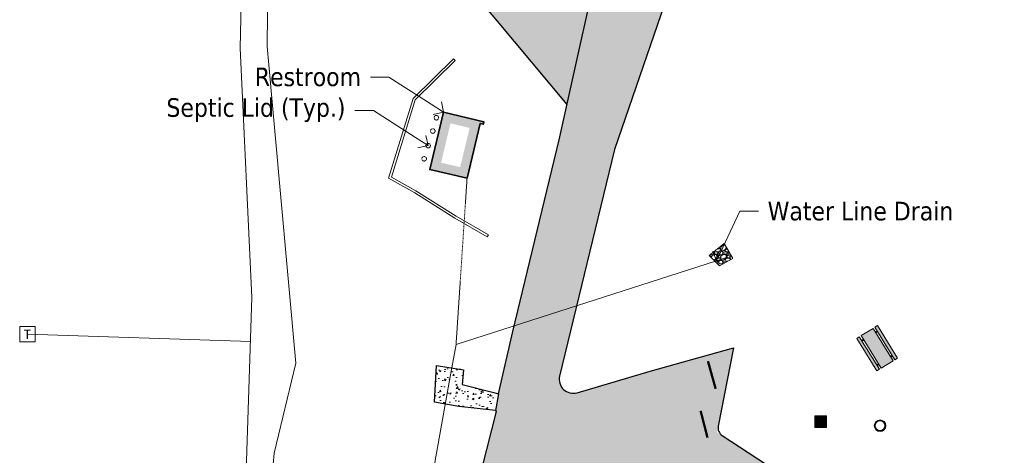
# Model space of a CAD drawing. Header units: feet. Extents: x 1134441 to 1136481, y 647925 to 649487.
# Tile 6 of 13: x 1134441 to 1134653, y 648841 to 648934. Entities that reach past the tile are written whole.
import ezdxf
from ezdxf import colors
from ezdxf.entities.mleader import LeaderData, LeaderLine
from ezdxf.enums import TextEntityAlignment as Align
from ezdxf.math import Vec2, Vec3

# ---------------------------------------------------------------- set-up
doc = ezdxf.new("R2010")
doc.units = ezdxf.units.FT
doc.header["$LTSCALE"] = 0.75
doc.header["$MEASUREMENT"] = 0
doc.linetypes.add('HIDDEN', pattern=[0.375, 0.25, -0.125])
for name, color, linetype, lineweight in [('V-ANNO-TEXT', 7, 'Continuous', 13), ('V-PVMT-ASPH', 41, 'Continuous', 25), ('V-PVMT-CONC', 81, 'Continuous', 25), ('V-PVMT-CURB', 121, 'Continuous', 25), ('V-PVMT-HTCH-ASPH', 9, 'Continuous', 13), ('V-PVMT-HTCH-CONC', 9, 'Continuous', 13), ('V-SITE-BLDG', 15, 'Continuous', 35), ('V-SITE-BLDG-HTCH', 11, 'Continuous', 13), ('V-SITE-ROCK', 144, 'Continuous', 18), ('V-SITE-SURV', 4, 'Continuous', 18), ('V-SITE-WALL', 150, 'Continuous', 18), ('V-UTIL-SSWR-STRC', 101, 'HIDDEN', 20)]:
    doc.layers.add(name, color=color, linetype=linetype, lineweight=lineweight)
for name, color, linetype, lineweight, true_color in [('V-UTIL-POWR-LINE-UNDR', 30, 'Buried Electric', 15, 0xff7f00), ('V-UTIL-POWR-STRC', 30, 'HIDDEN', 20, 0xff7f00), ('V-UTIL-WATR-LINE', 5, 'W_LINE', 15, 0x0000ff), ('V-UTIL-WATR-STRC', 5, 'HIDDEN', 20, 0x0000ff), ('V-WATR-TEXT', 5, 'Continuous', 20, 0x0000ff)]:
    doc.layers.add(name, color=color, linetype=linetype, lineweight=lineweight, true_color=true_color)
doc.styles.add('SEI-Dim & Leader', font='tahoma.ttf')
doc.linetypes.add('Buried Electric', pattern='A,0.15,-0.15,0.15,-0.15,0.15,-0.15,0.15,-0.15,0.15,-0.15,["UP",SEI-Dim & Leader,S=0.08,R=0,X=-0.075,Y=-0.05],-0.15', length=1.65)
doc.linetypes.add('W_LINE', pattern='A,0.15,-0.15,0.15,-0.15,0.15,-0.15,0.15,-0.15,0.15,-0.15,["W",SEI-Dim & Leader,S=0.08,R=0,X=-0.025,Y=-0.05],-0.15', length=1.65)

# ---------------------------------------------------------------- blocks, each defined once
blk = doc.blocks.new('Pinic Table')
at = {"layer": 'V-SITE-SURV', "transparency": 33554457}
h = blk.add_hatch(color=256, dxfattribs=at)
h.dxf.hatch_style = 1
h.paths.add_polyline_path([(4.58, -0.92), (4.12, -0.92), (4.12, -1.12), (4.58, -1.12)])
h.paths.add_polyline_path([(1.12, -0.92), (0.67, -0.92), (0.67, -1.12), (1.12, -1.12)])
h.paths.add_polyline_path([(4.58, -7.08), (4.12, -7.08), (4.12, -7.28), (4.58, -7.28)])
h.paths.add_polyline_path([(1.12, -7.08), (0.67, -7.08), (0.67, -7.28), (1.12, -7.28)])
h.paths.add_polyline_path([(0.67, 0), (0, 0), (0, -8.2), (0.67, -8.2)])
h.paths.add_polyline_path([(1.12, -8.2), (1.12, 0), (4.12, 0), (4.12, -8.2)])
h.paths.add_polyline_path([(4.58, 0), (5.25, 0), (5.25, -8.2), (4.58, -8.2)])
at = {"layer": 'V-SITE-SURV', "flags": 128}
for points in [[(0.67, 0), (0, 0), (0, -8.2), (0.67, -8.2)], [(1.12, -8.2), (1.12, 0), (4.12, 0), (4.12, -8.2)], [(4.58, 0), (5.25, 0), (5.25, -8.2), (4.58, -8.2)]]:
    blk.add_lwpolyline(points, close=True, dxfattribs=at)
for points in [[(0.67, -0.92), (1.12, -0.92)], [(0.67, -1.12), (1.12, -1.12)], [(4.12, -0.92), (4.58, -0.92)], [(4.12, -1.12), (4.58, -1.12)], [(0.67, -7.08), (1.12, -7.08)], [(0.67, -7.28), (1.12, -7.28)], [(4.12, -7.08), (4.58, -7.08)], [(4.12, -7.28), (4.58, -7.28)]]:
    blk.add_lwpolyline(points, dxfattribs=at)
blk = doc.blocks.new('Fire Pit')
at = {"layer": 'V-SITE-SURV', "transparency": 33554457}
h = blk.add_hatch(color=256, dxfattribs=at)
h.dxf.hatch_style = 1
edge = h.paths.add_edge_path()
edge.add_arc((0, 0), 1.25, 0, 360)
edge = h.paths.add_edge_path(flags=17)
edge.add_arc((0, 0), 1.05, 0, 360)
at = {"layer": 'V-SITE-SURV'}
for radius in [1.25, 1.05]:
    blk.add_circle((0, 0), radius, dxfattribs=at)
blk = doc.blocks.new('Grill')
at = {"layer": 'V-SITE-SURV', "transparency": 33554457}
h = blk.add_hatch(color=256, dxfattribs=at)
h.dxf.hatch_style = 1
h.paths.add_polyline_path([(-1.25, 1.25), (1.25, 1.25), (1.25, -1.25), (-1.25, -1.25)])
at = {"layer": 'V-SITE-SURV', "flags": 128}
blk.add_lwpolyline([(-1.25, 1.25), (1.25, 1.25), (1.25, -1.25), (-1.25, -1.25)], close=True, dxfattribs=at)
blk = doc.blocks.new('V-UTIL-POWR-TRANS')
blk.add_lwpolyline([(-0.075, 0.075), (0.075, 0.075), (0.075, -0.075), (-0.075, -0.075)], close=True)
at = {"style": 'SEI-Dim & Leader'}
blk.add_text('T', height=0.09, dxfattribs=at).set_placement((0, 0), align=Align.MIDDLE_CENTER)
blk = doc.blocks.new('_Open90')
at = {"color": 0, "linetype": 'ByBlock', "lineweight": -2}
for p, q in [((0, 0), (-1, 0)), ((-0.5, 0.5), (0, 0)), ((0, 0), (-0.5, -0.5))]:
    blk.add_line(p, q, dxfattribs=at)

msp = doc.modelspace()

# ---------------------------------------------------------------- hatches: boundary and pattern name
at = {"layer": 'V-PVMT-HTCH-ASPH', "transparency": 33554483}
h = msp.add_hatch(color=256, dxfattribs=at)
h.dxf.hatch_style = 1
h.paths.add_polyline_path([(1134980.54, 648703.48), (1134971.58, 648717.04), (1134963.36, 648729.8), (1134961.17, 648739.92), (1134959.49, 648736.27), (1134937.52, 648694.27), (1134919.52, 648661.96), (1134925.47, 648658.11), (1134936.32, 648644.99), (1134945.3, 648633.97), (1134946.67, 648634.05), (1134962.43, 648666.22)])
h.paths.add_polyline_path([(1135032.63, 648659.08), (1135030.52, 648663.73), (1135026, 648666.9), (1135019.72, 648667.38), (1135011.85, 648665.85), (1135000.16, 648666.44), (1134989.2, 648666.71), (1134977.52, 648671.28), (1134971.44, 648676.47), (1134969.99, 648681.76), (1134962.57, 648666.49), (1134969.25, 648668.62), (1134977.74, 648666.81), (1134984.63, 648664.15), (1134997.67, 648662.45), (1135005.44, 648662.75), (1135010.12, 648661.29), (1135010.95, 648658.8), (1135010.29, 648655.95), (1135013.62, 648649.04), (1135023.47, 648645.67), (1135031.39, 648649.43)])
h.paths.add_polyline_path([(1135058.22, 648868.96), (1135066.53, 648893.06), (1135055.27, 648902.62), (1135045.04, 648911.02), (1135042.26, 648919.11), (1135036.23, 648904.33), (1135017.23, 648859.77), (1135007.71, 648840.62), (1135011.02, 648841.16), (1135013.67, 648839.55), (1135021.28, 648831.47), (1135036.47, 648816.53), (1135048.24, 648844.33)])
h.paths.add_polyline_path([(1135107.14, 648817.29), (1135104.06, 648826.3), (1135096.9, 648838.9), (1135085.47, 648848.24), (1135068.22, 648853.23), (1135061.3, 648859.81), (1135058.6, 648866.02), (1135058.22, 648868.96), (1135048.25, 648844.34), (1135061.25, 648847.06), (1135073.16, 648847.63), (1135088.8, 648841.46), (1135098.12, 648828.54), (1135091.67, 648825.29), (1135085.8, 648821.32), (1135084.27, 648815.69), (1135087.91, 648808.63), (1135093.59, 648805.03), (1135100.26, 648805.35), (1135103.84, 648808.56)])
h.paths.add_polyline_path([(1135103.23, 648977.38), (1135098.08, 648986.54), (1135090.43, 648987.2), (1135077.51, 648994.61), (1135074.58, 648998.69), (1135071.16, 648989.74), (1135068.05, 648982.18), (1135078.18, 648984.91), (1135086.7, 648983.63), (1135094.61, 648980.75), (1135090.11, 648969.66), (1135081.04, 648951.75), (1135069.23, 648918.1), (1135062.07, 648896.85), (1135066.48, 648893.1), (1135073.41, 648916.82), (1135084.62, 648949.34), (1135093.6, 648967.15)])
h.paths.add_polyline_path([(1135078.14, 649039.22), (1135095.25, 649083.2), (1135097.9, 649099.43), (1135060.94, 649092.79), (1135056.76, 649091.03), (1135046.04, 649065.44), (1135033.96, 649031.41), (1135022.36, 648997.79), (1135009.7, 648960.55), (1135010.46, 648959.9), (1135027.11, 648962.62), (1135043.39, 648965.65), (1135048.25, 648964.48), (1135061.04, 648995.14)])
h.paths.add_polyline_path([(1135044.71, 649061.7), (1135033.95, 649063.69), (1135023.9, 649070.12), (1135015.05, 649073.7), (1134998.67, 649074.83), (1134988.45, 649075.17), (1134981.25, 649073.15), (1134975.31, 649067.74), (1134974.31, 649061.38), (1134980.04, 649054.99), (1134988.54, 649053.92), (1134994.34, 649058.23), (1134996.39, 649063.25), (1134997.62, 649069.05), (1134999.5, 649069.76), (1135014.63, 649069.73), (1135034.42, 649058.58), (1135040.21, 649049.03)])
h.paths.add_polyline_path([(1135007.25, 648984.01), (1135017.83, 648984.46), (1135021.05, 648993.92), (1135001.19, 648984.13), (1134989.51, 648981.12), (1134985.75, 648984.17), (1134979.13, 648988.05), (1134973.36, 648988.04), (1134968.29, 648984.55), (1134966.97, 648976), (1134973.49, 648968.46), (1134982.68, 648969.86), (1134991.97, 648977.83)])
h.paths.add_polyline_path([(1134804.18, 649120.74), (1134794.41, 649131.55), (1134780.39, 649143.56), (1134774.13, 649149.55), (1134770.68, 649156.78), (1134759.19, 649146.04), (1134758.89, 649145.76), (1134771.09, 649143.58), (1134781.88, 649137.54), (1134792.88, 649126.48), (1134793.44, 649121.22), (1134786.04, 649111.37), (1134786.08, 649102.32), (1134795.22, 649096.78), (1134802.73, 649099.92), (1134807.99, 649107.57)])
h.paths.add_polyline_path([(1134838.57, 649166.09), (1134832.05, 649168.36), (1134826.94, 649167.12), (1134822.12, 649164.81), (1134812.36, 649170.61), (1134805.46, 649175.96), (1134801.18, 649185.68), (1134787.03, 649171.79), (1134797.1, 649172.99), (1134804.26, 649171.47), (1134820.22, 649159.75), (1134829.78, 649149.57), (1134837.83, 649149.29), (1134843.04, 649157.06)])
h.paths.add_polyline_path([(1134821.44, 649205.14), (1134829.59, 649212.85), (1134818.23, 649216.48), (1134792.05, 649225.18), (1134769.91, 649204.09), (1134736.14, 649171.26), (1134700.86, 649137.44), (1134690.33, 649125.69), (1134695.48, 649125.25), (1134717.18, 649118.87), (1134726.76, 649116.58), (1134728.92, 649117.77), (1134740.19, 649128.04), (1134759.19, 649146.04), (1134770.68, 649156.78), (1134773.55, 649159.46), (1134786.62, 649171.38), (1134804.25, 649188.69)])
h.paths.add_polyline_path([(1135113.19, 649272.67), (1135102.04, 649272.77), (1135100.28, 649265.02), (1135102.48, 649256.04), (1135100.47, 649252.46), (1135093.15, 649247.64), (1135077.5, 649244.28), (1135058.6, 649242.39), (1135063.54, 649239.39), (1135064.41, 649239.38), (1135084.13, 649241.58), (1135098.6, 649246.2), (1135111.55, 649256.26), (1135118.3, 649261.33)])
h.paths.add_polyline_path([(1135043.23, 649251.72), (1135004.53, 649274.59), (1134990.08, 649283.05), (1134969.07, 649294.98), (1134965.41, 649295.25), (1134949, 649286.33), (1134930.21, 649277.55), (1134952.78, 649270.46), (1134995.89, 649242.94), (1135032.5, 649219.04), (1135032.6, 649221.53), (1135050.05, 649231.9), (1135063.54, 649239.39)])
h.paths.add_polyline_path([(1135007.41, 649343.77), (1135002.09, 649343.43), (1134997.58, 649341.88), (1134997.98, 649333.93), (1134999.86, 649327.54), (1134999.4, 649312.13), (1134994.91, 649292.04), (1134987.36, 649284.59), (1134990.08, 649283.05), (1134997.66, 649278.61), (1135002.48, 649306.16), (1135006.04, 649324.03), (1135008.97, 649334.42)])
h.paths.add_polyline_path([(1134772.35, 649222.88), (1134765.77, 649225.17), (1134757.87, 649224.35), (1134757.87, 649224.35), (1134740.74, 649225.09), (1134718.94, 649221.6), (1134699.83, 649213.46), (1134691.24, 649203.85), (1134673.15, 649190.08), (1134657.65, 649177.8), (1134644.1, 649165.02), (1134622.61, 649140.17), (1134610.94, 649123.36), (1134605.73, 649108.21), (1134603.96, 649096.93), (1134602.22, 649088.05), (1134606.91, 649082.56), (1134608.28, 649096.14), (1134609.43, 649107.48), (1134614.67, 649121.38), (1134625.6, 649137.96), (1134647.4, 649162.16), (1134660.25, 649174.91), (1134675.66, 649186.92), (1134694.97, 649195.98), (1134699.76, 649190.42), (1134706.94, 649180.07), (1134710.29, 649163.29), (1134722.3, 649175.08), (1134710.88, 649182.61), (1134706.43, 649193.79), (1134704.17, 649202.69), (1134705.48, 649207.17), (1134719.92, 649217.59), (1134741.9, 649221.59), (1134754.85, 649219.52), (1134758.02, 649216.6), (1134761.12, 649212.26)])
h.paths.add_polyline_path([(1134622.9, 649059.46), (1134614.33, 649073.86), (1134601.61, 649088.76), (1134582.91, 649053.47), (1134557.01, 649003.68), (1134546.36, 648980.4), (1134536.66, 648959.63), (1134533.04, 648948.32), (1134533.17, 648946.7), (1134543.96, 648933.78), (1134558.97, 648915.92), (1134567.69, 648955.03), (1134587.09, 648997.27), (1134610.22, 649042.85)])
h.paths.add_polyline_path([(1134582.62, 649052.92), (1134573.48, 649051.28), (1134563.56, 649051.3), (1134541.07, 649055.92), (1134527.54, 649059.53), (1134526.31, 649062.15), (1134520.23, 649071.55), (1134509.9, 649070.71), (1134505.47, 649061.08), (1134506.58, 649055.38), (1134518.89, 649051.81), (1134523.92, 649052.92), (1134527.54, 649053.67), (1134545.45, 649051.26), (1134564.22, 649046.22), (1134569.69, 649040.96), (1134573.94, 649036.23)])
h.paths.add_polyline_path([(1134555.62, 649000.64), (1134550.92, 648999.53), (1134541.61, 649001.33), (1134528.67, 649013.45), (1134517.62, 649025.15), (1134515.54, 649037.52), (1134503.04, 649039.99), (1134495.24, 649040.4), (1134489.54, 649034.68), (1134490.58, 649025.51), (1134493.94, 649021.15), (1134512.9, 649019.64), (1134516.61, 649019.62), (1134526.49, 649009.82), (1134539.04, 648996.92), (1134547.31, 648982.48)])
h = msp.add_hatch(color=256, dxfattribs=at)
h.dxf.hatch_style = 1
h.paths.add_polyline_path([(1134734.9, 648210.65), (1134727.11, 648219.57), (1134722.02, 648228.91), (1134722.25, 648239.06), (1134728.18, 648255.7), (1134735.01, 648281.66), (1134740.59, 648331.47), (1134738.56, 648359.04), (1134728.26, 648395.52), (1134716.82, 648435.28), (1134719.07, 648456.46), (1134739.31, 648493.44), (1134768.63, 648523.06), (1134806.59, 648556.04), (1134846.38, 648585.57), (1134882.62, 648612.05), (1134913.5, 648651.14), (1134937.52, 648694.27), (1134959.49, 648736.27), (1134978.54, 648777.76), (1134996.66, 648818.37), (1135017.23, 648859.77), (1135036.23, 648904.33), (1135054.04, 648948), (1135071.16, 648989.74), (1135088.83, 649035.97), (1135107.04, 649078.06), (1135111.95, 649112.44), (1135111.3, 649146.35), (1135096.39, 649171.2), (1135074.56, 649191.04), (1135034.22, 649217.92), (1134995.89, 649242.94), (1134952.78, 649270.46), (1134916.62, 649281.82), (1134883.29, 649286.02), (1134856.6, 649281.08), (1134834.05, 649271.02), (1134795.53, 649244.8), (1134761.12, 649212.26), (1134727.2, 649179.9), (1134692.66, 649145.98), (1134658.75, 649108.65), (1134636.19, 649076.87), (1134610.22, 649042.85), (1134587.09, 648997.27), (1134567.69, 648955.03), (1134557.27, 648908.29), (1134547.33, 648867.13), (1134544.25, 648853.73), (1134543.6, 648850.16), (1134543.79, 648849.96), (1134540.67, 648837.85), (1134538.07, 648825.62), (1134536.99, 648818.54), (1134536.43, 648811.4), (1134535.85, 648792.78), (1134535.61, 648773.04), (1134535.81, 648765.43), (1134536.46, 648757.85), (1134538.13, 648745.18), (1134540.25, 648732.58), (1134507.04, 648728.55), (1134507.45, 648717.8), (1134501.98, 648716.84), (1134498.72, 648714.5), (1134488.64, 648710.05), (1134474.75, 648701.72), (1134467.64, 648695.23), (1134454.65, 648685.46), (1134449.14, 648678.03), (1134448.07, 648670.25), (1134451.48, 648664.98), (1134462.8, 648667.36), (1134472.39, 648673.53), (1134480.43, 648671.45), (1134489.13, 648668.49), (1134497.52, 648667.42), (1134507.25, 648667.22), (1134515.79, 648667.05), (1134514.21, 648677.48), (1134506.07, 648673.56), (1134502.18, 648672.24), (1134497.31, 648671.12), (1134492.39, 648671.33), (1134486.29, 648673.16), (1134480.18, 648675.49), (1134475.49, 648678.56), (1134470.96, 648682.94), (1134469.59, 648687.09), (1134470.09, 648690.53), (1134472.17, 648693.69), (1134475.16, 648696.68), (1134477.55, 648698.77), (1134481.22, 648701.62), (1134486.28, 648705.18), (1134489.84, 648706.96), (1134493.66, 648708.3), (1134501.19, 648709.77), (1134506.98, 648708.7), (1134509.81, 648708.66), (1134511.47, 648695.55), (1134517.91, 648653.06), (1134530.07, 648649.04), (1134537.15, 648644.98), (1134547.5, 648640.95), (1134550.76, 648639.99), (1134555.18, 648637.01), (1134556.42, 648633.4), (1134559.54, 648615.85), (1134567.38, 648575.52), (1134572.94, 648547.59), (1134571.69, 648545.17), (1134568.33, 648545.68), (1134553.84, 648548.44), (1134538.3, 648550.81), (1134544.11, 648520.11), (1134547.62, 648505.7), (1134549.75, 648501.19), (1134551.05, 648494.36), (1134551.36, 648490.43), (1134551.2, 648487.2), (1134550.65, 648484.01), (1134549.51, 648479.95), (1134547.99, 648476.02), (1134544.88, 648469.9), (1134541.71, 648465.4), (1134536.81, 648461.32), (1134535.1, 648459.55), (1134532.48, 648456.11), (1134531.02, 648453.39), (1134530.44, 648451.03), (1134530.58, 648447.96), (1134530.98, 648446.43), (1134531.62, 648444.99), (1134532.41, 648443.84), (1134533.39, 648442.84), (1134535.28, 648441.64), (1134538.05, 648440.62), (1134541.22, 648440.19), (1134543.83, 648440.55), (1134544.95, 648441.02), (1134545.93, 648441.72), (1134547.04, 648442.89), (1134547.94, 648444.23), (1134548.6, 648445.7), (1134548.97, 648447.26), (1134549.08, 648449.05), (1134548.9, 648450.83), (1134548.43, 648452.3), (1134547.61, 648453.6), (1134545.09, 648456.02), (1134544.38, 648459.58), (1134545.18, 648461.5), (1134547.53, 648466.66), (1134550.12, 648472.07), (1134553.83, 648479.74), (1134554.67, 648481.97), (1134555.16, 648484.31), (1134555.58, 648489), (1134555.62, 648493.7), (1134556.9, 648501.92), (1134587.16, 648496.25), (1134590.85, 648493.8), (1134592.43, 648491.39), (1134597.59, 648482.78), (1134605.69, 648468.47, 0.096684), (1134655.47, 648422.61), (1134689.73, 648404.97), (1134696.15, 648398.38, -0.217893), (1134718.53, 648335.69), (1134714.45, 648288.48), (1134707.61, 648262.87), (1134702.6, 648250.06, -0.594914), (1134676.54, 648244.82), (1134668.28, 648256.04), (1134666.94, 648263.04), (1134683.55, 648272.59), (1134684.19, 648273.82), (1134680.54, 648280.91), (1134668.75, 648302.35), (1134656.09, 648325.68), (1134647.14, 648342.76), (1134645.67, 648343.86), (1134628.89, 648334.79), (1134602.56, 648320.46), (1134586.98, 648311.8), (1134591.65, 648303.36), (1134611.42, 648265.96), (1134624.85, 648241.79), (1134633.88, 648246.45), (1134642.89, 648248.98, -0.141706), (1134679, 648202.21), (1134676.39, 648186.64), (1134663.61, 648160.47), (1134647.65, 648119.67), (1134636.03, 648073.52), (1134632.45, 648030.07), (1134641, 647975.69), (1134653.31, 647924.66), (1134671.77, 647938.63), (1134661.36, 647978.88), (1134654.64, 648028.99), (1134658.32, 648070.65), (1134669.3, 648112.48), (1134683.96, 648152.58), (1134694.37, 648175.67), (1134696.98, 648180.11), (1134709.51, 648185.7), (1134724.14, 648184.69), (1134732.88, 648182.77), (1134772.43, 648164.25), (1134803.91, 648145.91), (1134820.56, 648130.07), (1134836.3, 648107.68), (1134853.11, 648070.45), (1134857.77, 648057.45), (1134879.19, 648052.01), (1134869.62, 648079.36), (1134854.82, 648117.46), (1134833.75, 648146.24), (1134815.22, 648160.19), (1134781.82, 648181.92), (1134743, 648204.66)])
h.paths.add_polyline_path([(1134684.54, 648435.25), (1134660.28, 648435.09), (1134630.9, 648457.37), (1134624.28, 648464.72), (1134616.76, 648475.5), (1134609.66, 648487.03), (1134603.25, 648498.96), (1134591.75, 648526.66), (1134584.58, 648549.32), (1134579.31, 648578.52), (1134568.33, 648635.89), (1134561.59, 648678.73), (1134555.29, 648714.86), (1134553.06, 648728.55), (1134550.74, 648741.12), (1134548.95, 648753.77), (1134548.01, 648763.77), (1134547.59, 648773.8), (1134547.49, 648797.41), (1134548.82, 648801.09), (1134550.5, 648802.51), (1134556.92, 648805.41), (1134562.95, 648808.26), (1134569.13, 648810.75), (1134575.36, 648812.84), (1134581.69, 648814.54), (1134585.28, 648815.36), (1134589.13, 648811.5, 0.080076), (1134591.49, 648809.37), (1134602.38, 648802.33, 0.357452), (1134614.97, 648803.75), (1134620.17, 648809.09, -0.112713), (1134623.9, 648811.51, 0.880898), (1134620.33, 648827.21, -0.210304), (1134612.68, 648829.73), (1134605.53, 648836.15), (1134591.18, 648845.5), (1134594.74, 648863.65), (1134576.85, 648858.62), (1134561.16, 648853.99, -0.577728), (1134557.39, 648857.57), (1134569.17, 648906.23), (1134583.71, 648948.52), (1134603.08, 648991.93), (1134624.41, 649032.82), (1134645.65, 649070.06), (1134668.31, 649101.14), (1134700.86, 649137.44), (1134736.14, 649171.26), (1134769.91, 649204.09), (1134802.12, 649234.77), (1134839.59, 649260.36), (1134859.89, 649269.49), (1134884.93, 649274.33), (1134913.79, 649270.26), (1134944, 649256.09), (1134987.67, 649231.41), (1135026.68, 649208.17), (1135066.9, 649181.51), (1135088.6, 649162.2), (1135100.67, 649141.54), (1135100.5, 649115.29), (1135095.25, 649083.2), (1135078.14, 649039.22), (1135061.04, 648995.14), (1135043.38, 648952.79), (1135024.33, 648908.4), (1135004.89, 648865.38), (1134986.01, 648823.09), (1134968.11, 648783.23), (1134949.46, 648742.31), (1134927.44, 648700.45), (1134903.34, 648657.76), (1134874.89, 648621.26), (1134839.3, 648595.44), (1134796.25, 648568.44), (1134757.02, 648544.02), (1134721.62, 648507.41), (1134706.28, 648460.17), (1134696.6, 648443.45)], flags=16)
h.paths.add_polyline_path([(1134604.65, 648805.82), (1134595.35, 648811.24), (1134586.32, 648818.43, -0.304797), (1134584.97, 648822.68), (1134587.05, 648829.77), (1134588.71, 648835.46, -0.483088), (1134594.51, 648837.83), (1134604.72, 648832.07, -0.224996), (1134609.66, 648825.07), (1134612.1, 648811, -0.637551)], flags=16)
h.paths.add_polyline_path([(1134973.49, 648968.46), (1134966.97, 648976), (1134968.29, 648984.55), (1134973.36, 648988.04), (1134979.13, 648988.05), (1134985.75, 648984.17), (1134989.51, 648981.12), (1135001.19, 648984.13), (1135021.05, 648993.92), (1135022.36, 648997.79), (1135033.96, 649031.41), (1135040.21, 649049.03), (1135034.42, 649058.58), (1135014.63, 649069.73), (1134999.5, 649069.76), (1134997.62, 649069.05), (1134996.39, 649063.25), (1134994.34, 649058.23), (1134988.54, 649053.92), (1134980.04, 649054.99), (1134974.31, 649061.38), (1134975.31, 649067.74), (1134981.25, 649073.15), (1134988.45, 649075.17), (1134998.67, 649074.83), (1135015.05, 649073.7), (1135023.9, 649070.12), (1135033.95, 649063.69), (1135044.71, 649061.7), (1135033.96, 649031.41), (1135022.36, 648997.79), (1135009.42, 648959.72), (1135010.46, 648959.9), (1135009.7, 648960.55), (1135017.83, 648984.46), (1135007.25, 648984.01), (1134991.97, 648977.83), (1134982.68, 648969.86)], flags=0)
h.paths.add_polyline_path([(1134795.22, 649096.78), (1134786.08, 649102.32), (1134786.04, 649111.37), (1134793.44, 649121.22), (1134792.88, 649126.48), (1134781.88, 649137.54), (1134771.09, 649143.58), (1134758.89, 649145.76), (1134773.55, 649159.46), (1134786.62, 649171.38), (1134801.18, 649185.68), (1134805.46, 649175.96), (1134812.36, 649170.61), (1134822.12, 649164.81), (1134826.94, 649167.12), (1134832.05, 649168.36), (1134838.57, 649166.09), (1134843.04, 649157.06), (1134837.83, 649149.29), (1134829.78, 649149.57), (1134820.22, 649159.75), (1134804.26, 649171.47), (1134797.1, 649172.99), (1134787.07, 649171.79), (1134773.55, 649159.46), (1134770.68, 649156.78), (1134774.13, 649149.55), (1134780.39, 649143.56), (1134794.41, 649131.55), (1134804.18, 649120.74), (1134807.99, 649107.57), (1134802.73, 649099.92)], flags=0)
at = {"layer": 'V-PVMT-HTCH-CONC', "transparency": 33554610}
h = msp.add_hatch(dxfattribs=at)
h.set_pattern_fill('AR-CONC', color=256, scale=0.5)
h.set_pattern_definition([(50, (1134535.1703, 648853.912), (3.5863, -0.3138), [0.375, -4.125]), (355, (1134535.1703, 648853.912), (-0.6938, 3.761), [0.3, -3.3]), (100.45, (1134535.4692, 648853.8858), (2.8925, 3.4472), [0.3187, -3.5057]), (46.184, (1134535.1703, 648854.912), (5.3362, -0.8276), [0.5625, -6.1875]), (96.636, (1134535.615, 648854.843), (4.6733, 4.8706), [0.478, -5.2586]), (351.184, (1134535.1703, 648854.912), (4.6733, 4.8706), [0.45, -4.95]), (21, (1134535.6703, 648854.662), (2.9845, -2.0131), [0.375, -4.125]), (326, (1134535.6703, 648854.662), (1.2166, 3.6258), [0.3, -3.3]), (71.45, (1134535.919, 648854.494), (4.2011, 1.6127), [0.3187, -3.5057]), (37.5, (1134535.1703, 648853.9119), (0.0608, 1.66447), [0, -3.26, 0, -3.35, 0, -3.3125]), (7.5, (1134535.1703, 648853.9119), (1.31535, 1.97206), [0, -1.91, 0, -3.185, 0, -1.2625]), (327.5, (1134534.0553, 648853.9119), (2.66911, -0.11277), [0, -1.25, 0, -3.9, 0, -5.175]), (317.5, (1134533.5553, 648853.912), (2.91593, 0.50052), [0, -1.625, 0, -2.59, 0, -3.675])])
h.paths.add_polyline_path([(1134544.25, 648853.73), (1134543.6, 648850.16), (1134535.77, 648851.04), (1134530.51, 648851.97), (1134530.94, 648859.83), (1134536.79, 648858.9), (1134536.47, 648855.71), (1134543.27, 648854.04)])
at = {"layer": 'V-SITE-BLDG-HTCH', "transparency": 33554534}
h = msp.add_hatch(color=256, dxfattribs=at)
h.dxf.hatch_style = 1
h.paths.add_polyline_path([(1134533.98, 648911.84), (1134538.08, 648910.85), (1134536.05, 648902.43), (1134531.95, 648903.39)], flags=16)
h.paths.add_polyline_path([(1134532.5, 648914.25), (1134541.15, 648912.17), (1134540.99, 648911.66), (1134540.37, 648911.82), (1134537.53, 648900.03), (1134529.53, 648901.9)])
at = {"layer": 'V-SITE-ROCK', "transparency": 33554559}
h = msp.add_hatch(dxfattribs=at)
h.set_pattern_fill('GRAVEL', color=256, scale=2)
h.set_pattern_definition([(228.012787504, (1.44, 2), (-16, -18), [0.269072, -26.638176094]), (184.969740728, (1.26, 1.8), (24, 2), [0.461736, -45.7118495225]), (132.510447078, (0.8, 1.76), (20, -22), [0.325576, -32.2320651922]), (267.273689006, (0.02, 1.26), (2, 40), [0.420476, -41.6271160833]), (292.833654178, (0, 0.84), (-10, 24), [0.41231, -40.8187462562]), (357.273689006, (0.16, 0.46), (-40, 2), [0.420476, -41.6271160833]), (37.694240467, (0.58, 0.44), (-26, -20), [0.556058, -55.0496970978]), (72.255328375, (1.02, 0.78), (14, 44), [0.524976, -51.9726429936]), (121.429565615, (1.18, 1.28), (-16, 26), [0.4219, -41.7681462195]), (175.236358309, (0.96, 1.64), (22, -2), [0.481664, -23.6015251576]), (222.397437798, (0.48, 1.68), (-24, -22), [0.622896, -61.6667500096]), (138.814074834, (2, 1.24), (-14, 12), [0.212602, -21.0476896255]), (171.46923439, (1.84, 1.38), (26, -4), [0.404474, -40.0430228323]), (225, (1.44, 1.44), (-2e-16, -2), [0.282842, -2.5455851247]), (203.198590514, (1.3, 1.68), (10, 4), [0.152316, -15.0792302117]), (291.801409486, (1.16, 1.62), (-2, 6), [0.215406, -10.5549236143]), (30.963756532, (1.24, 1.42), (6, 4), [0.349858, -11.3120457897]), (161.565051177, (1.54, 1.6), (4, -2), [0.252982, -6.0715733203]), (16.389540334, (0, 1.62), (20, 6), [0.3544, -35.0856902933]), (70.346175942, (0.34, 1.72), (-8.000000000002, -22.000000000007), [0.297322, -29.4348154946]), (293.198590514, (1.54, 2), (-4, 10), [0.30463, -14.9269162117]), (343.610459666, (1.66, 1.72), (-20, 6), [0.3544, -35.0856902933]), (339.44395478, (0, 0.38), (-10, 4), [0.34176, -16.7462474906]), (294.775140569, (0.32, 0.26), (-10, 22), [0.286356, -28.3492861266]), (66.801409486, (1.56, 0), (4, 10), [0.30463, -14.9269162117]), (17.354024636, (1.68, 0.28), (-26, -8), [0.335262, -33.1908472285]), (69.44395478, (0.58, 0), (-4, -10), [0.17088, -16.9171274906]), (101.309932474, (1.44, 0), (-2, 8), [0.10198, -10.0960590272]), (165.96375653, (1.42, 0.1), (6, -2), [0.41231, -7.8339012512]), (186.009005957, (1.02, 0.2), (20, 2), [0.3821, -37.827846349]), (303.690067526, (1.24, 1.24), (-2, 4), [0.288444, -6.922658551]), (353.157226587, (1.4, 1), (34, -4), [0.503588, -49.855125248]), (60.945395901, (1.9, 0.94), (-8, -14), [0.205912, -20.385348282]), (90, (2, 1.12), (-2, 2), [0.12, -1.88]), (120.256437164, (0.98, 0.26), (8, -14), [0.277848, -27.507039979]), (48.012787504, (0.84, 0.5), (16, 18), [0.538144, -26.369104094]), (0, (1.2, 0.9), (2, 2), [0.52, -1.48]), (325.304846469, (1.72, 0.9), (20, -14), [0.316228, -31.3065486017]), (254.0546041, (1.98, 0.72), (-2, -8), [0.291204, -14.2690157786]), (207.645975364, (1.9, 0.44), (-38, -20), [0.47413, -46.9389483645]), (175.42607874, (1.48, 0.22), (-26, 2), [0.501598, -49.658146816])])
h.paths.add_polyline_path([(1134591.72, 648881.22), (1134594.61, 648882.84), (1134592.73, 648886.03), (1134589.51, 648883.46)])

# ---------------------------------------------------------------- linework, layer by layer
at = {"layer": 'V-PVMT-ASPH', "flags": 128}
for points in [[(1134544.25, 648853.73), (1134547.33, 648867.13), (1134557.27, 648908.29), (1134567.69, 648955.03), (1134587.09, 648997.27), (1134610.22, 649042.85), (1134636.19, 649076.87), (1134658.75, 649108.65), (1134692.66, 649145.98), (1134727.2, 649179.9), (1134761.12, 649212.26), (1134795.53, 649244.8), (1134834.05, 649271.02), (1134856.6, 649281.08), (1134883.29, 649286.02)], [(1134622.9, 649059.46), (1134614.33, 649073.86), (1134601.61, 649088.76), (1134582.91, 649053.47), (1134557.01, 649003.68), (1134546.36, 648980.4), (1134536.66, 648959.63), (1134533.04, 648948.32), (1134533.17, 648946.7), (1134543.96, 648933.78), (1134558.97, 648915.92)]]:
    msp.add_lwpolyline(points, dxfattribs=at)
msp.add_lwpolyline([(1134583.71, 648948.52), (1134569.17, 648906.23), (1134557.39, 648857.57, 0.577728), (1134561.16, 648853.99), (1134576.85, 648858.62), (1134594.74, 648863.65), (1134591.44, 648846.83, 0.305569), (1134592.31, 648844.77), (1134605.53, 648836.15)], format="xyb", dxfattribs=at)
at = {"layer": 'V-PVMT-CONC', "flags": 128}
msp.add_lwpolyline([(1134544.25, 648853.73), (1134543.6, 648850.16), (1134535.77, 648851.04), (1134530.51, 648851.97), (1134530.94, 648859.83), (1134536.79, 648858.9), (1134536.47, 648855.71), (1134543.27, 648854.04)], close=True, dxfattribs=at)
msp.add_lwpolyline([(1134543.6, 648850.16), (1134543.79, 648849.96), (1134540.67, 648837.85), (1134538.07, 648825.62), (1134538.07, 648825.62), (1134536.99, 648818.54), (1134536.43, 648811.4), (1134536.43, 648811.4), (1134535.85, 648792.78), (1134535.85, 648792.78), (1134535.61, 648773.04), (1134535.61, 648773.04), (1134535.81, 648765.43), (1134536.46, 648757.85), (1134536.46, 648757.85), (1134538.13, 648745.18), (1134540.25, 648732.58), (1134540.25, 648732.58)], dxfattribs=at)
at = {"layer": 'V-PVMT-CURB', "const_width": 0.5, "flags": 128}
for points in [[(1134590.9, 648854.81), (1134589.24, 648860.77)], [(1134589.15, 648844.31), (1134587.67, 648850.08)]]:
    msp.add_lwpolyline(points, dxfattribs=at)
at = {"layer": 'V-SITE-BLDG', "flags": 128}
msp.add_lwpolyline([(1134532.5, 648914.25), (1134541.15, 648912.17), (1134540.99, 648911.66), (1134540.37, 648911.82), (1134537.53, 648900.03), (1134529.53, 648901.9)], close=True, dxfattribs=at)
at = {"layer": 'V-SITE-ROCK', "flags": 128}
msp.add_lwpolyline([(1134591.72, 648881.22), (1134594.61, 648882.84), (1134592.73, 648886.03), (1134589.51, 648883.46)], close=True, dxfattribs=at)
at = {"layer": 'V-SITE-WALL', "flags": 128}
msp.add_lwpolyline([(1134534.97, 648925.36), (1134526.39, 648916.91), (1134521.29, 648900.31), (1134526.55, 648897.32), (1134535.16, 648891.93), (1134542.11, 648887.89), (1134541.86, 648887.46), (1134534.9, 648891.5), (1134526.29, 648896.89), (1134520.69, 648900.08), (1134525.95, 648917.18), (1134534.62, 648925.71)], close=True, dxfattribs=at)
at = {"layer": 'V-UTIL-POWR-LINE-UNDR', "flags": 128}
for points in [[(1134480.13, 648231.49), (1134495, 648496.17), (1134496.35, 648566.44), (1134464.63, 648641.53), (1134459.68, 648691.6), (1134473.79, 648747.28), (1134487.67, 648772.88), (1134492.62, 648802.57), (1134496.09, 648841.02), (1134500.8, 648860.32), (1134494.59, 648928.38), (1134495.61, 649027.12), (1134495.96, 649106.74), (1134599.22, 649131.5), (1134637.55, 649168.54), (1134656.34, 649214.88), (1134694.64, 649279.09), (1134746.48, 649319.73), (1134803.11, 649342.85), (1134848.62, 649349.48), (1134877.8, 649337.9), (1134908.97, 649315.13), (1134965.72, 649315.53), (1135021.66, 649297.83), (1135074.57, 649267.3), (1135109.81, 649210.95), (1135119.86, 649164.36), (1135144.6, 649102.15)], [(1134473.06, 648231.49), (1134478.46, 648413.9), (1134486.34, 648507.97), (1134488, 648563.71), (1134458.97, 648637.48), (1134452.33, 648694.36), (1134469.76, 648757.01), (1134484.27, 648785.6), (1134490.08, 648837.1), (1134491.32, 648874.4), (1134488.84, 648928), (1134492.85, 649108.17)], [(1134443.14, 648866.54), (1134491.01, 648864.95)]]:
    msp.add_lwpolyline(points, dxfattribs=at)
at = {"layer": 'V-UTIL-SSWR-STRC'}
for centre in [(1134530.94, 648913.04), (1134530.17, 648910.18), (1134529.17, 648907.05), (1134528.32, 648904.23)]:
    msp.add_circle(centre, 0.492, dxfattribs=at)
at = {"layer": 'V-UTIL-WATR-LINE', "flags": 128}
msp.add_lwpolyline([(1134591.1, 648882.28), (1134535.17, 648864.35), (1134533.85, 648857.05), (1134522.21, 648792.11), (1134626.05, 648720.74), (1134717.16, 648725.14), (1134753.65, 648734.57), (1134963.23, 648772.06), (1135008.67, 648766.44)], dxfattribs=at)
at = {"layer": 'V-UTIL-WATR-STRC', "flags": 128}
msp.add_lwpolyline([(1134535.17, 648864.35), (1134537.53, 648900.03)], dxfattribs=at)

# ---------------------------------------------------------------- block references
at = {"layer": 'V-SITE-SURV', "rotation": 31.601650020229}
msp.add_blockref('Pinic Table', (1134621.17, 648865.65), dxfattribs=at)
at = {"layer": 'V-SITE-SURV'}
for name, p in [('Grill', (1134613.42, 648847.74)), ('Fire Pit', (1134626.19, 648846.89))]:
    msp.add_blockref(name, p, dxfattribs=at)
at = {"layer": 'V-UTIL-POWR-STRC', "xscale": 22, "yscale": 22, "zscale": 22, "rotation": 0.02560174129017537}
msp.add_blockref('V-UTIL-POWR-TRANS', (1134443.14, 648866.54), dxfattribs=at)

# ---------------------------------------------------------------- leaders
at = {"layer": 'V-ANNO-TEXT'}
ml = msp.add_multileader_mtext('Standard', dxfattribs=at)
ml.set_content('Restroom', color=256, style='SEI-Dim & Leader')
ml.set_leader_properties(color=256, linetype='ByLayer', lineweight=-1)
ml.set_arrow_properties(name='OPEN90')
ml.build(insert=Vec2(0, 0))
ml.multileader.update_dxf_attribs({"text_left_attachment_type": 2, "text_right_attachment_type": 2, "dogleg_length": 0.1, "arrow_head_size": 3.2, "scale": 40})
ctx = ml.context
ctx.base_point, ctx.scale, ctx.arrow_head_size, ctx.plane_origin = Vec3(1134490.33, 648921.79), 40, 3.2, Vec3(1134532.5, 648914.25)
ctx.left_attachment, ctx.right_attachment, ctx.text_align_type = 2, 2, 2
notes = []
notes.append((ctx, [(0, (1, 1, 0), (1134520.77, 648921.79), (-1, 0), 4, [(0, [(1134532.5, 648914.25)], 0, [])])]))
ctx.mtext.insert, ctx.mtext.alignment, ctx.mtext.flow_direction = Vec3(1134514.77, 648923.83), 3, 5
ml = msp.add_multileader_mtext('Standard', dxfattribs=at)
ml.set_content('Septic Lid (Typ.)', color=256, style='SEI-Dim & Leader')
ml.set_leader_properties(color=256, linetype='ByLayer', lineweight=-1)
ml.set_arrow_properties(name='OPEN90')
ml.build(insert=Vec2(0, 0))
ml.multileader.update_dxf_attribs({"text_left_attachment_type": 2, "text_right_attachment_type": 2, "dogleg_length": 0.1, "arrow_head_size": 3.2, "scale": 40})
ctx = ml.context
ctx.base_point, ctx.scale, ctx.arrow_head_size, ctx.plane_origin = Vec3(1134469.95, 648914.6), 40, 3.2, Vec3(1134529.17, 648907.05)
ctx.left_attachment, ctx.right_attachment, ctx.text_align_type = 2, 2, 2
notes.append((ctx, [(0, (1, 1, 0), (1134517.43, 648914.6), (-1, 0), 4, [(0, [(1134529.17, 648907.05)], 0, [])])]))
ctx.mtext.insert, ctx.mtext.alignment, ctx.mtext.flow_direction = Vec3(1134511.43, 648917.24), 3, 5
at = {"layer": 'V-WATR-TEXT'}
ml = msp.add_multileader_mtext('Standard', dxfattribs=at)
ml.set_content('Water Line Drain', color=256, style='SEI-Dim & Leader')
ml.set_leader_properties(color=256, linetype='ByLayer', lineweight=-1)
ml.set_arrow_properties(name='OPEN90')
ml.build(insert=Vec2(0, 0))
ml.multileader.update_dxf_attribs({"text_left_attachment_type": 2, "text_right_attachment_type": 2, "dogleg_length": 0.1, "arrow_head_size": 3.2, "scale": 40})
ctx = ml.context
ctx.base_point, ctx.scale, ctx.arrow_head_size, ctx.plane_origin = Vec3(1134600.06, 648892.95), 40, 3.2, Vec3(1134591.1, 648882.28)
ctx.left_attachment, ctx.right_attachment = 2, 2
notes.append((ctx, [(0, (1, 1, 0), (1134596.06, 648892.95), (1, 0), 4, [(0, [(1134591.1, 648882.28)], 0, [])])]))
ctx.mtext.insert, ctx.mtext.flow_direction = Vec3(1134602.06, 648895), 5
for ctx, leaders in notes:
    for number, flags, end, landing, length, lines in leaders:
        leader = LeaderData()
        leader.index, (leader.has_last_leader_line, leader.has_dogleg_vector, leader.attachment_direction) = number, flags
        leader.last_leader_point, leader.dogleg_vector, leader.dogleg_length = Vec3(end), Vec3(landing), length
        for number, points, colour, breaks in lines:
            line = LeaderLine()
            line.index, line.vertices, line.color, line.breaks = number, Vec3.list(points), colors.encode_raw_color(colour), breaks
            leader.lines.append(line)
        ctx.leaders.append(leader)

doc.saveas('drawing.dxf')
